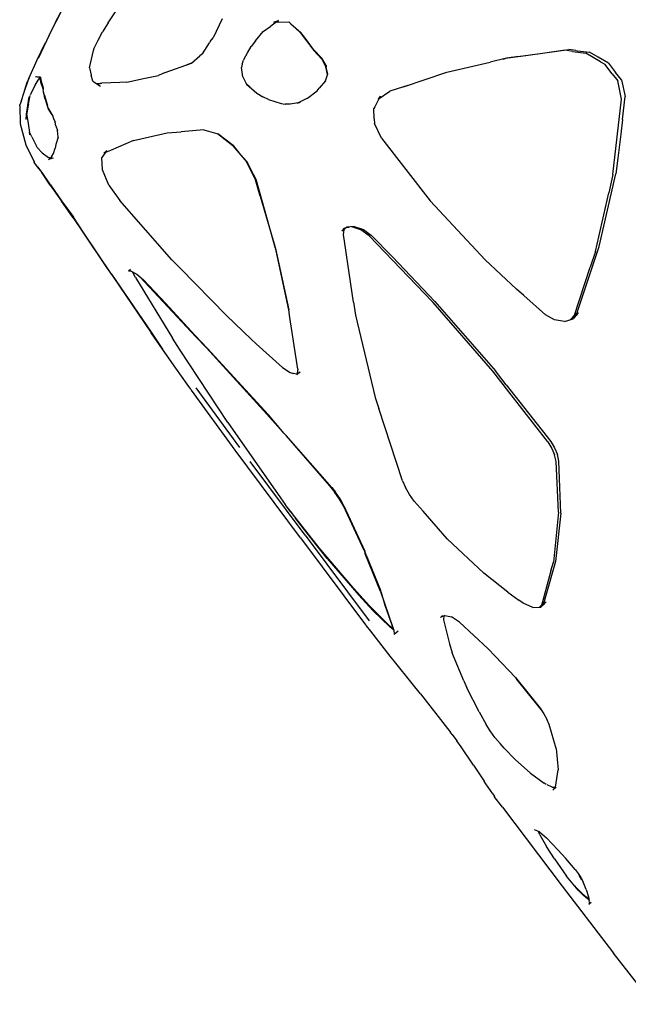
# Model space of a CAD drawing. Header units: millimetres. Extents: x -185 to 169, y 0 to 1631.
# Tile 3 of 6: x -160 to -52, y 1335 to 1510. Entities that reach past the tile are written whole.
import ezdxf

# ---------------------------------------------------------------- set-up
doc = ezdxf.new("R2010")
doc.units = ezdxf.units.MM
doc.layers.add('G-IMPT', color=7, linetype='Continuous', lineweight=40)

# ---------------------------------------------------------------- blocks, each defined once
blk = doc.blocks.new('Floor lamp_DXF-2889-Справа')
at = {"layer": 'G-IMPT', "lineweight": -3}
for p, q in [((-144.12, 1509.22), (-140.86, 1514.15)), ((-154.55, 1507.08), (-152.16, 1511.75)), ((-153.42, 1509.34), (-152.15, 1511.75)), ((-153.42, 1509.34), (-154.54, 1507.08)), ((-144.12, 1509.22), (-145.13, 1507.64)), ((-123.92, 1509.93), (-125.54, 1506.6)), ((-116.66, 1507.68), (-115.35, 1508.66)), ((-113.96, 1509.65), (-115.35, 1508.66)), ((-114.77, 1509.38), (-113.96, 1509.65)), ((-113.9, 1509.37), (-114.77, 1509.38)), ((-113.9, 1509.37), (-112.14, 1509.43)), ((-112.14, 1509.43), (-111.77, 1509.03)), ((-111.77, 1509.03), (-110.05, 1507.52)), ((-110.12, 1507.5), (-111.73, 1508.99)), ((-154.55, 1507.08), (-156.51, 1502.93)), ((-145.88, 1506.14), (-145.13, 1507.64)), ((-118.03, 1506.07), (-116.66, 1507.68)), ((-110.12, 1507.5), (-107.74, 1504.36)), ((-109.2, 1506.45), (-110.05, 1507.52)), ((-156.7, 1502.66), (-155.23, 1505.63)), ((-155.23, 1505.63), (-156.51, 1502.93)), ((-146.57, 1504.73), (-145.88, 1506.14)), ((-127.43, 1503.73), (-126.19, 1505.72)), ((-126.07, 1505.91), (-126.19, 1505.72)), ((-126.07, 1505.91), (-125.54, 1506.6)), ((-119.46, 1503.94), (-118.78, 1505.04)), ((-118.03, 1506.07), (-118.78, 1505.04)), ((-108.07, 1504.92), (-109.2, 1506.45)), ((-147.42, 1501.25), (-146.73, 1504.35)), ((-146.73, 1504.35), (-146.57, 1504.73)), ((-129.39, 1502.1), (-127.87, 1503.38)), ((-127.43, 1503.73), (-127.87, 1503.38)), ((-120.02, 1502.87), (-119.46, 1503.94)), ((-107.76, 1504.53), (-108.07, 1504.92)), ((-107.76, 1504.53), (-106.29, 1502.99)), ((-107.74, 1504.36), (-106.28, 1502.79)), ((-67.26, 1503.8), (-73.81, 1502.89)), ((-71.48, 1503.27), (-73.61, 1502.97)), ((-71.48, 1503.27), (-62.6, 1504.52)), ((-63.25, 1504.37), (-67.26, 1503.8)), ((-61.96, 1504.16), (-63.25, 1504.37)), ((-61.38, 1504.32), (-62.6, 1504.52)), ((-61.96, 1504.16), (-59.61, 1503.88)), ((-61.38, 1504.32), (-61.07, 1504.29)), ((-61.07, 1504.29), (-58.95, 1504.05)), ((-57, 1502.34), (-59.61, 1503.88)), ((-57.41, 1503.16), (-58.95, 1504.05)), ((-158.17, 1499.4), (-156.7, 1502.66)), ((-134, 1500.41), (-129.39, 1502.1)), ((-129.39, 1502.1), (-130.2, 1501.81)), ((-120.38, 1501.9), (-120.54, 1501.31)), ((-120.38, 1501.9), (-120.14, 1502.65)), ((-120.02, 1502.87), (-120.14, 1502.65)), ((-105.55, 1501.65), (-106.29, 1502.99)), ((-106.28, 1502.79), (-105.58, 1501.44)), ((-105.55, 1501.65), (-105.55, 1501.41)), ((-84.21, 1500.5), (-76.51, 1502.28)), ((-73.61, 1502.97), (-76.51, 1502.28)), ((-74.22, 1502.83), (-73.81, 1502.89)), ((-55.58, 1502.09), (-57.41, 1503.16)), ((-57, 1502.34), (-56.25, 1501.91)), ((-54.96, 1500.21), (-56.25, 1501.91)), ((-55.58, 1502.09), (-54.37, 1500.44)), ((-156.96, 1499.66), (-156.71, 1499.72)), ((-147.42, 1501.25), (-147.38, 1501.01)), ((-147.38, 1501.01), (-147.12, 1499.96)), ((-146.84, 1498.9), (-147.12, 1499.96)), ((-137.88, 1499.38), (-135.18, 1499.93)), ((-134, 1500.41), (-135.18, 1499.93)), ((-120.31, 1499.65), (-120.54, 1501.31)), ((-105.65, 1498.94), (-105.26, 1500.19)), ((-105.29, 1500.09), (-105.58, 1501.44)), ((-105.26, 1500.19), (-105.55, 1501.41)), ((-91.84, 1497.92), (-84.21, 1500.5)), ((-54.96, 1500.21), (-53.95, 1498.95)), ((-53.29, 1499.14), (-54.37, 1500.44)), ((-159.06, 1496.78), (-158.17, 1499.4)), ((-159.05, 1496.78), (-158.47, 1498.74)), ((-158.17, 1499.39), (-158.47, 1498.74)), ((-157.02, 1498.21), (-157.89, 1496.47)), ((-157.02, 1498.21), (-156.5, 1499.11)), ((-156.68, 1499.63), (-156.96, 1499.66)), ((-156.06, 1499.64), (-156.68, 1499.63)), ((-156.5, 1499.11), (-156.09, 1499.64)), ((-155.95, 1498.43), (-156.14, 1499.54)), ((-156.06, 1499.64), (-156.01, 1499.09)), ((-156.01, 1499.09), (-155.63, 1497.72)), ((-155.95, 1498.43), (-155.69, 1497.63)), ((-146.84, 1498.9), (-145.45, 1498)), ((-146.19, 1498.47), (-145.53, 1498.51)), ((-146.19, 1498.47), (-145.45, 1498)), ((-145.53, 1498.51), (-145.24, 1498.53)), ((-145.21, 1498.53), (-145.53, 1498.51)), ((-142.02, 1498.69), (-145.21, 1498.53)), ((-140.8, 1498.72), (-142.02, 1498.69)), ((-140.8, 1498.72), (-137.88, 1499.38)), ((-120.31, 1499.65), (-119.66, 1498.38)), ((-119, 1497.87), (-119.75, 1498.57)), ((-119.66, 1498.38), (-117.79, 1496.8)), ((-105.65, 1498.94), (-106.77, 1497.69)), ((-91.08, 1498.15), (-91.84, 1497.91)), ((-53.26, 1495.69), (-53.95, 1498.95)), ((-53.29, 1499.14), (-52.65, 1496.19)), ((-159.45, 1495.5), (-159.06, 1496.78)), ((-158.21, 1494.87), (-157.91, 1496.39)), ((-155.63, 1497.72), (-155.63, 1497.41)), ((-155.57, 1497.09), (-155.63, 1497.41)), ((-155.61, 1497.02), (-155.36, 1496.12)), ((-155.42, 1496.57), (-155.57, 1497.09)), ((-155.42, 1496.57), (-154.85, 1494.61)), ((-117.79, 1496.8), (-116.72, 1496.12)), ((-108.83, 1495.87), (-107.16, 1497.2)), ((-107.16, 1497.2), (-106.77, 1497.69)), ((-96, 1496.24), (-96.93, 1494.37)), ((-96.34, 1495.74), (-94.27, 1497.15)), ((-96, 1496.24), (-96.34, 1495.74)), ((-91.84, 1497.92), (-94.27, 1497.15)), ((-159.72, 1494.53), (-159.76, 1494.55)), ((-159.76, 1494.55), (-159.69, 1491.36)), ((-159.72, 1494.53), (-159.71, 1494.74)), ((-159.53, 1495.3), (-159.71, 1494.74)), ((-159.59, 1495), (-159.53, 1495.3)), ((-159.5, 1495.35), (-159.53, 1495.3)), ((-159.45, 1495.5), (-159.5, 1495.35)), ((-158.63, 1492.1), (-158.11, 1496.13)), ((-158.53, 1493.06), (-158.11, 1496.13)), ((-158.21, 1494.87), (-158.53, 1493.06)), ((-155.26, 1495.7), (-155.36, 1496.12)), ((-155.26, 1495.7), (-154.88, 1494.53)), ((-154.88, 1494.53), (-154.71, 1494.07)), ((-154.76, 1494.29), (-154.85, 1494.61)), ((-115.74, 1495.64), (-116.72, 1496.12)), ((-115.74, 1495.64), (-113.53, 1494.96)), ((-113.53, 1494.96), (-112.79, 1494.86)), ((-111.88, 1494.84), (-112.79, 1494.86)), ((-110.14, 1495.15), (-111.88, 1494.84)), ((-108.83, 1495.87), (-110.74, 1494.95)), ((-110.14, 1495.15), (-110.74, 1494.95)), ((-54.82, 1482.37), (-53.26, 1495.69)), ((-53.1, 1492.12), (-52.65, 1496.19)), ((-158.63, 1492.1), (-158.53, 1493.06)), ((-158.53, 1493.06), (-158.32, 1491.82)), ((-158.49, 1492.82), (-158.35, 1494.06)), ((-154.02, 1493.01), (-154.76, 1494.29)), ((-154.03, 1492.93), (-154.71, 1494.07)), ((-154.02, 1493.01), (-153.76, 1492.29)), ((-96.93, 1494.37), (-97.09, 1494.04)), ((-97.05, 1492.23), (-97.09, 1494.04)), ((-159.69, 1491.36), (-158.68, 1487.61)), ((-158.32, 1491.82), (-157.94, 1489.4)), ((-153.76, 1492.29), (-153.48, 1491.66)), ((-153.39, 1491.02), (-153.48, 1491.66)), ((-153.39, 1491.02), (-153.07, 1490.19)), ((-97.05, 1492.23), (-97.01, 1491.42)), ((-95.75, 1488.83), (-97.01, 1491.42)), ((-53.1, 1492.12), (-53.41, 1489.49)), ((-157.94, 1489.4), (-158.03, 1489.89)), ((-157.62, 1489.05), (-158.03, 1489.89)), ((-152.98, 1488.96), (-153.07, 1490.19)), ((-139.61, 1488.38), (-133.67, 1489.78)), ((-133.67, 1489.78), (-131.17, 1489.96)), ((-127.19, 1490.28), (-131.17, 1489.96)), ((-127.19, 1490.28), (-124.71, 1489.57)), ((-122.04, 1487.48), (-124.77, 1489.56)), ((-121.97, 1487.49), (-124.71, 1489.57)), ((-53.41, 1489.49), (-53.95, 1485.28)), ((-158.68, 1487.61), (-157.23, 1484.6)), ((-157.62, 1489.05), (-156.79, 1487.4)), ((-153.34, 1487.68), (-153.47, 1487.02)), ((-152.98, 1488.96), (-153.34, 1487.68)), ((-139.61, 1488.38), (-143.69, 1486.63)), ((-95.75, 1488.83), (-87.12, 1477.73)), ((-156.66, 1487.14), (-156.79, 1487.4)), ((-156.66, 1487.14), (-155.76, 1486.2)), ((-155.76, 1486.2), (-154.67, 1485.36)), ((-154.09, 1485.63), (-153.76, 1486.07)), ((-153.76, 1486.07), (-153.47, 1487.02)), ((-144.33, 1486.64), (-145.21, 1485.37)), ((-144.33, 1486.64), (-144.89, 1486.13)), ((-143.69, 1486.63), (-144.89, 1486.13)), ((-122.04, 1487.48), (-119.6, 1484.56)), ((-121.97, 1487.49), (-120.94, 1486.16)), ((-119.52, 1484.59), (-120.94, 1486.16)), ((-157.22, 1484.58), (-157.23, 1484.6)), ((-157.1, 1484.36), (-157.23, 1484.6)), ((-156.69, 1483.79), (-157.22, 1484.58)), ((-154.69, 1485.04), (-154.34, 1485.25)), ((-153.86, 1485.24), (-154.69, 1485.04)), ((-154.34, 1485.24), (-154.67, 1485.36)), ((-154.09, 1485.63), (-154.34, 1485.25)), ((-153.86, 1485.24), (-154.3, 1485.23)), ((-145.1, 1483.18), (-145.21, 1485.37)), ((-118.02, 1481.45), (-119.6, 1484.56)), ((-118.38, 1482.4), (-119.52, 1484.59)), ((-53.95, 1485.28), (-54.29, 1482.52)), ((-156.69, 1483.79), (-156.6, 1483.71)), ((-156.64, 1483.74), (-155.87, 1482.71)), ((-155.81, 1482.71), (-156.6, 1483.71)), ((-154.37, 1480.51), (-155.87, 1482.71)), ((-154.33, 1480.55), (-155.81, 1482.71)), ((-143.99, 1480.48), (-145.1, 1483.18)), ((-117.93, 1481.48), (-118.38, 1482.4)), ((-57.22, 1469.63), (-54.29, 1482.52)), ((-54.82, 1482.37), (-55.53, 1479.15)), ((-154.33, 1480.55), (-152.34, 1477.73)), ((-117.2, 1478.52), (-118.02, 1481.45)), ((-116.46, 1476.24), (-117.93, 1481.48)), ((-154.37, 1480.51), (-152.38, 1477.64)), ((-143.99, 1480.48), (-142.06, 1477.77)), ((-57.9, 1468.74), (-55.53, 1479.15)), ((-150.3, 1474.7), (-152.38, 1477.64)), ((-152.34, 1477.73), (-150.38, 1475.02)), ((-132.83, 1467.27), (-142.06, 1477.77)), ((-117.2, 1478.52), (-114.64, 1469.68)), ((-77.42, 1467.27), (-87.12, 1477.73)), ((-114.49, 1469.24), (-116.46, 1476.24)), ((-150.38, 1475.02), (-150.26, 1474.84)), ((-150.3, 1474.7), (-148.47, 1471.97)), ((-148.49, 1472.1), (-150.26, 1474.84)), ((-143.5, 1464.7), (-148.49, 1472.1)), ((-148.47, 1471.97), (-144.41, 1465.93)), ((-102.79, 1472.39), (-101.95, 1473.05)), ((-102.79, 1472.39), (-102.3, 1472.92)), ((-102.5, 1471.77), (-102.3, 1472.92)), ((-100.57, 1473.15), (-101.95, 1473.05)), ((-101.95, 1473.06), (-101.46, 1473.07)), ((-99.38, 1472.59), (-100.97, 1473.11)), ((-100.57, 1473.15), (-98.96, 1472.65)), ((-97.92, 1471.53), (-99.38, 1472.59)), ((-98.96, 1472.65), (-97.49, 1471.59)), ((-100.73, 1459.75), (-102.5, 1471.77)), ((-86.77, 1459.88), (-97.92, 1471.53)), ((-93.83, 1467.81), (-97.49, 1471.59)), ((-114.64, 1469.68), (-112.19, 1458.43)), ((-114.49, 1469.24), (-112.15, 1458.43)), ((-61.31, 1457.4), (-57.22, 1469.63)), ((-57.9, 1468.74), (-58.82, 1465.96)), ((-131.39, 1465.77), (-132.83, 1467.27)), ((-86.3, 1459.89), (-93.83, 1467.81)), ((-71.85, 1462.09), (-77.42, 1467.27)), ((-144.41, 1465.93), (-143.24, 1464.24)), ((-140.18, 1465.52), (-140.54, 1465.23)), ((-140.02, 1465.27), (-140.54, 1465.23)), ((-140.02, 1465.27), (-139.05, 1464.75)), ((-139.26, 1464.13), (-139.78, 1465.14)), ((-131.39, 1465.77), (-123.19, 1457.38)), ((-61.66, 1457.31), (-58.82, 1465.96)), ((-143.5, 1464.7), (-136.51, 1454.45)), ((-143.24, 1464.24), (-136.51, 1454.36)), ((-139.26, 1464.13), (-132.74, 1453.39)), ((-139.05, 1464.75), (-137.88, 1463.72)), ((-138.5, 1464.24), (-128.57, 1453.62)), ((-137.88, 1463.72), (-133.9, 1459.53)), ((-70.59, 1460.96), (-71.85, 1462.09)), ((-100.73, 1459.75), (-100.35, 1457.48)), ((-86.77, 1459.88), (-86.61, 1459.72)), ((-76.04, 1447.54), (-86.61, 1459.72)), ((-86.3, 1459.89), (-75.57, 1447.6)), ((-70.59, 1460.96), (-66.75, 1457.53)), ((-128.69, 1453.83), (-133.9, 1459.53)), ((-111.97, 1457.06), (-112.15, 1458.43)), ((-60.95, 1457.94), (-61.86, 1456.82)), ((-60.95, 1457.94), (-61.31, 1457.4)), ((-118.8, 1453.21), (-123.19, 1457.38)), ((-110.54, 1447.87), (-111.97, 1457.06)), ((-100.35, 1457.48), (-96.84, 1442.9)), ((-65.11, 1456.61), (-66.75, 1457.53)), ((-63.36, 1456.35), (-65.11, 1456.61)), ((-63.36, 1456.35), (-61.99, 1456.78)), ((-62.28, 1456.72), (-62.1, 1456.93)), ((-61.37, 1457.83), (-62.1, 1456.93)), ((-61.99, 1456.78), (-61.86, 1456.82)), ((-61.66, 1457.31), (-61.37, 1457.83)), ((-136.51, 1454.45), (-134.48, 1451.41)), ((-134.47, 1451.41), (-136.51, 1454.36)), ((-131.49, 1451.45), (-132.74, 1453.39)), ((-128.69, 1453.83), (-126.57, 1451.64)), ((-128.57, 1453.62), (-126.69, 1451.65)), ((-118.8, 1453.21), (-117.9, 1452.39)), ((-132.13, 1448.09), (-134.48, 1451.41)), ((-122.91, 1438.43), (-131.49, 1451.45)), ((-116.02, 1439.95), (-126.69, 1451.65)), ((-115.75, 1439.79), (-126.57, 1451.64)), ((-117.9, 1452.39), (-113.24, 1448.19)), ((-130.11, 1445.26), (-132.13, 1448.09)), ((-113.24, 1448.19), (-111.93, 1447.31)), ((-110.81, 1447.03), (-110.11, 1447.41)), ((-110.54, 1447.87), (-110.71, 1446.87)), ((-110.11, 1447.41), (-110.71, 1446.87)), ((-73.24, 1443.87), (-76.04, 1447.54)), ((-73.7, 1445.12), (-75.57, 1447.6)), ((-111.93, 1447.31), (-111.29, 1447.15)), ((-110.81, 1447.03), (-111.29, 1447.15)), ((-129.49, 1444.36), (-130.11, 1445.26)), ((-129.49, 1444.36), (-129.28, 1444.02)), ((-121.61, 1433.58), (-129.38, 1444.15)), ((-120.8, 1434.03), (-128.55, 1444.57)), ((-73.7, 1445.12), (-65.81, 1435.09)), ((-96.84, 1442.9), (-96.22, 1440.92)), ((-66.32, 1435), (-73.24, 1443.87)), ((-92.01, 1428.09), (-96.22, 1440.92)), ((-116.02, 1439.95), (-113.61, 1437.2)), ((-113.55, 1437.2), (-115.75, 1439.79)), ((-122.91, 1438.43), (-113.64, 1425.11)), ((-113.01, 1436.58), (-113.55, 1437.2)), ((-113.01, 1436.58), (-112.64, 1436.16)), ((-112.7, 1436.16), (-104.92, 1427.26)), ((-104.53, 1426.94), (-112.64, 1436.16)), ((-110.06, 1418.01), (-121.61, 1433.58)), ((-66.32, 1435), (-65.62, 1433.87)), ((-65.81, 1435.09), (-65.11, 1433.95)), ((-65.62, 1433.87), (-65.13, 1432.7)), ((-65.11, 1433.95), (-64.63, 1432.77)), ((-64.86, 1431.53), (-65.13, 1432.7)), ((-64.37, 1431.6), (-64.63, 1432.77)), ((-109.28, 1418.51), (-118.97, 1431.57)), ((-64.44, 1422.58), (-64.86, 1431.53)), ((-64.02, 1422.38), (-64.37, 1431.6)), ((-104.92, 1427.26), (-103.99, 1426.08)), ((-104.53, 1426.94), (-103.89, 1426.13)), ((-92.01, 1428.09), (-91.5, 1426.91)), ((-90.8, 1425.71), (-91.5, 1426.91)), ((-113.64, 1425.11), (-112.78, 1423.91)), ((-103.18, 1424.87), (-103.99, 1426.08)), ((-103.08, 1424.92), (-103.89, 1426.13)), ((-102.5, 1423.68), (-103.18, 1424.87)), ((-102.4, 1423.72), (-103.08, 1424.92)), ((-89.94, 1424.54), (-90.8, 1425.71)), ((-111.87, 1422.69), (-112.78, 1423.91)), ((-106.76, 1416.24), (-112.77, 1423.91)), ((-98.84, 1415.78), (-102.5, 1423.68)), ((-102.4, 1423.72), (-98.7, 1415.65)), ((-89.94, 1424.54), (-88.38, 1422.75)), ((-111.87, 1422.69), (-110.95, 1421.49)), ((-108.9, 1418.87), (-110.95, 1421.49)), ((-84.11, 1417.86), (-88.38, 1422.75)), ((-64.44, 1422.58), (-65.31, 1413.74)), ((-64.02, 1422.38), (-64.98, 1413.81)), ((-110.06, 1418.01), (-98.58, 1402.62)), ((-109.28, 1418.51), (-97.95, 1403.34)), ((-105.34, 1414.37), (-108.9, 1418.87)), ((-84.11, 1417.86), (-77.66, 1411.77)), ((-100.64, 1409.03), (-106.76, 1416.24)), ((-105.34, 1414.37), (-99.77, 1407.88)), ((-98.84, 1415.78), (-98.62, 1415.17)), ((-98.45, 1414.95), (-98.7, 1415.65)), ((-95.93, 1408.52), (-98.62, 1415.17)), ((-98.45, 1414.95), (-95.95, 1408.74)), ((-64.98, 1413.81), (-66.82, 1407.38)), ((-65.78, 1412.15), (-65.31, 1413.74)), ((-73.41, 1408.43), (-77.66, 1411.77)), ((-65.78, 1412.15), (-67.09, 1407.33)), ((-100.64, 1409.03), (-97.87, 1405.98)), ((-97.26, 1405.16), (-99.77, 1407.88)), ((-95.75, 1408.26), (-95.95, 1408.74)), ((-95.93, 1408.52), (-93.75, 1402.13)), ((-95.1, 1406.04), (-95.75, 1408.26)), ((-73.41, 1408.43), (-71.45, 1407)), ((-67.09, 1407.33), (-67.44, 1406.06)), ((-66.82, 1407.38), (-67.17, 1406.12)), ((-94.59, 1402.69), (-97.87, 1405.98)), ((-93.55, 1401.75), (-95.1, 1406.04)), ((-70.71, 1406.45), (-71.45, 1407)), ((-69, 1405.7), (-70.71, 1406.45)), ((-69, 1405.7), (-67.53, 1405.77)), ((-67.8, 1405.75), (-67.06, 1406.52)), ((-66.64, 1406.69), (-67.53, 1405.77)), ((-67.06, 1406.5), (-67.44, 1406.06)), ((-66.64, 1406.69), (-67.17, 1406.12)), ((-97.26, 1405.16), (-94.29, 1402.24)), ((-84.55, 1404.29), (-85.33, 1403.93)), ((-84.96, 1404.26), (-85.33, 1403.93)), ((-84.73, 1404.21), (-84.8, 1403.48)), ((-84.55, 1404.29), (-83.36, 1404.02)), ((-81.94, 1403.07), (-83.36, 1404.02)), ((-98.58, 1402.62), (-98.42, 1402.44)), ((-97.65, 1401.47), (-98.42, 1402.44)), ((-94.03, 1402.2), (-94.59, 1402.69)), ((-93.55, 1401.67), (-94.29, 1402.24)), ((-93.61, 1401.91), (-94.03, 1402.2)), ((-84.8, 1403.48), (-83.71, 1399.25)), ((-76.86, 1398.35), (-81.94, 1403.07)), ((-94.19, 1397.05), (-97.65, 1401.47)), ((-93.55, 1401.75), (-93.52, 1400.93)), ((-92.81, 1401.51), (-93.52, 1400.93)), ((-83.71, 1399.25), (-83.25, 1397.68)), ((-82.98, 1397.05), (-83.25, 1397.68)), ((-76.86, 1398.35), (-75.62, 1397.05))]:
    blk.add_line(p, q, dxfattribs=at)
at = {"layer": 'G-IMPT', "color": 250, "lineweight": -3, "true_color": 0x404040}
for p, q in [((-93.47, 1396.12), (-94.19, 1397.05)), ((-81.16, 1392.68), (-82.98, 1397.05)), ((-75.62, 1397.05), (-72.02, 1393.26)), ((-90.32, 1392.2), (-93.47, 1396.12)), ((-88.85, 1390.37), (-90.32, 1392.2)), ((-81.16, 1392.68), (-80.67, 1391.48)), ((-72.02, 1393.26), (-67.66, 1387.83)), ((-71.96, 1393.14), (-68.08, 1388.26)), ((-88.85, 1390.37), (-84.08, 1384.27)), ((-78.45, 1387.22), (-80.67, 1391.48)), ((-68.08, 1388.26), (-67.58, 1387.64)), ((-78.45, 1387.22), (-77.22, 1384.97)), ((-67.66, 1387.83), (-67.01, 1386.87)), ((-67.01, 1386.87), (-66.47, 1385.9)), ((-76.5, 1383.83), (-77.22, 1384.97)), ((-66.06, 1384.95), (-66.47, 1385.9)), ((-64.84, 1380.74), (-66.06, 1384.95)), ((-84.08, 1384.27), (-83.61, 1383.67)), ((-83.24, 1383.18), (-83.61, 1383.67)), ((-83.24, 1383.18), (-82.43, 1382.08)), ((-75.67, 1382.69), (-76.5, 1383.83)), ((-81.66, 1381), (-82.43, 1382.08)), ((-74.76, 1381.57), (-75.67, 1382.69)), ((-74.02, 1380.76), (-74.76, 1381.57)), ((-79.45, 1377.79), (-81.66, 1381)), ((-72.11, 1378.77), (-74.02, 1380.76)), ((-64.84, 1380.74), (-64.52, 1376.94)), ((-79.45, 1377.79), (-77.6, 1374.95)), ((-72.11, 1378.77), (-69.36, 1376.32)), ((-69.36, 1376.32), (-66.99, 1374.59)), ((-64.96, 1373.87), (-64.52, 1376.94)), ((-77.29, 1374.44), (-77.6, 1374.95)), ((-76.06, 1372.69), (-77.29, 1374.44)), ((-66.6, 1374.33), (-66.99, 1374.59)), ((-65.57, 1373.87), (-66.44, 1374.26)), ((-76.06, 1372.69), (-75.77, 1372.24)), ((-65.57, 1373.87), (-64.96, 1373.89)), ((-64.84, 1373.85), (-65.41, 1373.34)), ((-65.24, 1373.54), (-65.41, 1373.34)), ((-65.24, 1373.54), (-64.96, 1373.87)), ((-75.79, 1372.22), (-75.78, 1372.23)), ((-74.36, 1370.32), (-75.79, 1372.22)), ((-75.77, 1372.24), (-75.78, 1372.23)), ((-74.36, 1370.32), (-63.79, 1356.36)), ((-67.77, 1365.97), (-68.66, 1366.33)), ((-67.72, 1365.45), (-67.96, 1366.04)), ((-67.77, 1365.97), (-66.53, 1364.9)), ((-67.72, 1365.45), (-66.55, 1363.36)), ((-64.56, 1362.78), (-66.53, 1364.9)), ((-65.13, 1361.18), (-66.55, 1363.36)), ((-64.56, 1362.78), (-63.13, 1361.23)), ((-65.13, 1361.18), (-63.57, 1358.89)), ((-61.47, 1359.26), (-63.13, 1361.23)), ((-63.57, 1358.89), (-63.02, 1358.13)), ((-61.47, 1359.26), (-60.95, 1358.58)), ((-60.95, 1358.58), (-60.5, 1357.88)), ((-62.44, 1357.37), (-63.02, 1358.13)), ((-61.85, 1356.66), (-62.44, 1357.37)), ((-60.28, 1357.41), (-60.76, 1358.22)), ((-60.5, 1357.88), (-60.14, 1357.22)), ((-59.52, 1355.72), (-60.14, 1357.22)), ((-63.79, 1356.36), (-54.71, 1344.49)), ((-60.95, 1355.64), (-61.85, 1356.66)), ((-61.23, 1356.03), (-61.56, 1356.39)), ((-61.23, 1356.03), (-60.88, 1355.66)), ((-60.95, 1355.64), (-60.09, 1354.76)), ((-60.88, 1355.66), (-60.46, 1355.24)), ((-59.59, 1354.47), (-60.46, 1355.24)), ((-59.52, 1355.72), (-59.1, 1354.46)), ((-59.28, 1354.06), (-60.09, 1354.76)), ((-59.1, 1354.08), (-59.59, 1354.47)), ((-59.01, 1353.89), (-59.28, 1354.06)), ((-59.2, 1354.67), (-59.1, 1354.08)), ((-59.1, 1354.46), (-58.99, 1353.77)), ((-58.68, 1353.41), (-59.08, 1353.08)), ((-58.97, 1353.38), (-59.08, 1353.08)), ((-58.95, 1353.45), (-58.99, 1353.77)), ((-47.64, 1335.41), (-54.71, 1344.49))]:
    blk.add_line(p, q, dxfattribs=at)

msp = doc.modelspace()

# ---------------------------------------------------------------- block references
at = {"layer": 'G-IMPT'}
msp.add_blockref('Floor lamp_DXF-2889-Справа', (0, 0), dxfattribs=at)

doc.saveas('drawing.dxf')
